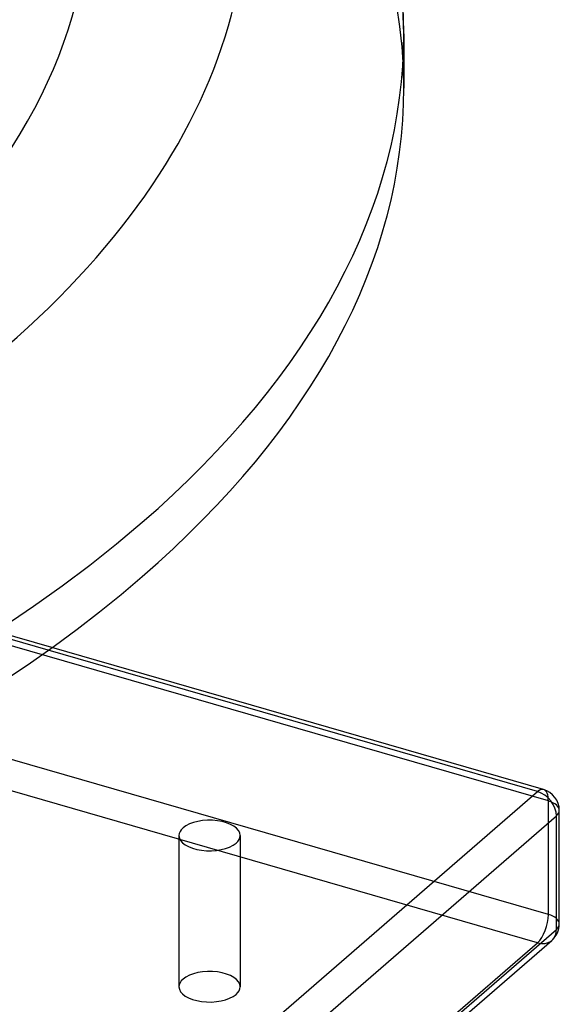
# Model space of a CAD drawing. Header units: millimetres. Extents: x -483 to 483, y -417 to 361.
# Tile 11 of 12: x 359 to 483, y -128 to 98. Entities that reach past the tile are written whole.
import ezdxf

# ---------------------------------------------------------------- set-up
doc = ezdxf.new("R2010")
doc.units = ezdxf.units.MM
doc.layers.add('HIDDEN', color=7, linetype='Continuous')
doc.layers.add('THICK', color=7, linetype='Continuous')

msp = doc.modelspace()

# ---------------------------------------------------------------- linework, layer by layer
at = {"layer": 'HIDDEN'}
for p, q in [((366, -46.48), (-128.11, 96.16)), ((366.87, -45.85), (-126.72, 96.63)), ((480.61, -81), (-125.61, 94)), ((480.61, -106.99), (-125.61, 68.01)), ((478.11, -113.48), (-128.11, 61.52)), ((480.61, -106.99), (480.61, -81)), ((395.98, -88.91), (395.98, -123.55)), ((409.98, -88.91), (409.98, -123.55)), ((128.11, -416.59), (478.11, -113.48))]:
    msp.add_line(p, q, dxfattribs=at)
for centre, major_axis, ratio, start_param, end_param in [((0, 82.27), (447.5, 0), 0.5, 0, 2.617994), ((0, 94.7), (447.5, 0), 0.5, 0, 1.047198), ((478.11, -83.17), (-1.39, -4.8), 0.433013, 2.158799, 3.141599), ((478.11, -83.17), (-5, 0), 0.5, 3.141499, 4.18879), ((478.11, -109.15), (-1.39, -4.8), 0.433013, 0.588003, 2.158799), ((478.11, -109.15), (-5, 0), 0.5, 3.141499, 4.18879), ((478.11, -109.15), (-3.27, 3.78), 0.75, 2.284521, 3.141672), ((402.98, -123.55), (7, 0), 0.5, -0.000094, 2.617994), ((402.98, -123.55), (7, 0), 0.5, 2.617994, 3.141499), ((402.98, -123.55), (7, 0), 0.5, 3.141499, 5.759587), ((402.98, -123.55), (7, 0), 0.5, -0.523599, -0.000094)]:
    msp.add_ellipse(centre, major_axis=major_axis, ratio=ratio, start_param=start_param, end_param=end_param, dxfattribs=at)
at = {"layer": 'THICK'}
for p, q in [((447.5, 94.7), (447.03, 106.18)), ((447.5, 94.7), (447.5, 82.27)), ((478.11, -78.84), (366, -46.48)), ((479.5, -78.37), (366.87, -45.85)), ((128.11, -381.95), (478.11, -78.84)), ((483.11, -109.15), (483.11, -83.17)), ((132.44, -387.53), (482.44, -84.42)), ((482.44, -110.4), (482.44, -84.42)), ((132.44, -413.51), (482.44, -110.4)), ((131.38, -416.04), (481.38, -112.93))]:
    msp.add_line(p, q, dxfattribs=at)
for centre, start, end in [((478.11, -83.17), 359.9974, 73.898), ((478.11, -109.15), 310.8968, 359.9974)]:
    msp.add_arc(centre, 5, start, end, dxfattribs=at)
for centre, major_axis, ratio, start_param, end_param in [((0, 125.88), (375.5, 0), 0.5, -0.523599, 2.617994), ((0, 125.88), (411.5, 0), 0.5, -0.523599, 1.047198), ((0, 94.7), (447.5, 0), 0.5, -0.523599, 0), ((0, 82.27), (447.5, 0), 0.5, -3.141592, -0.523599), ((0, 82.27), (447.5, 0), 0.5, -0.523599, 0), ((0, 94.7), (447.5, 0), 0.5, -2.094395, -0.523599), ((478.11, -83.17), (-1.39, -4.8), 0.433013, -3.141586, -2.55359), ((478.11, -83.17), (-3.27, 3.78), 0.75, -2.427868, -0.857072), ((478.11, -83.17), (-5, 0), 0.5, 2.617994, 3.141499), ((402.98, -88.91), (-7, 0), 0.5, 3.141499, 5.759587), ((402.98, -88.91), (-7, 0), 0.5, -0.523599, -0.000094), ((402.98, -88.91), (-7, 0), 0.5, -0.000094, 2.617994), ((402.98, -88.91), (-7, 0), 0.5, 2.617994, 3.141499), ((478.11, -109.15), (-3.27, 3.78), 0.75, -3.141514, -2.427868), ((478.11, -109.15), (-5, 0), 0.5, 2.617994, 3.141499)]:
    msp.add_ellipse(centre, major_axis=major_axis, ratio=ratio, start_param=start_param, end_param=end_param, dxfattribs=at)

doc.saveas('drawing.dxf')
